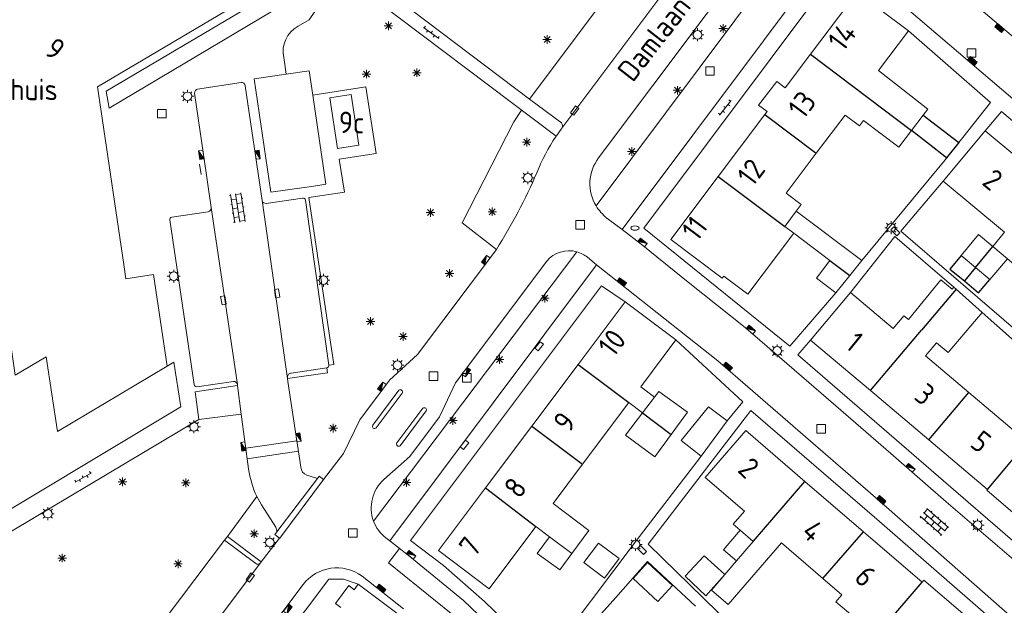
# Model space of a CAD drawing. Extents: x 168769 to 512904, y 516715 to 1559940.
# Tile 112 of 256: x 169532 to 169647, y 519528 to 519596. Entities that reach past the tile are written whole.
import ezdxf

# ---------------------------------------------------------------- set-up
doc = ezdxf.new("R2010")
doc.units = 0
doc.header["$MEASUREMENT"] = 0
doc.layers.get('0').update_dxf_attribs({"linetype": 'CONTINUOUS'})
for name, color, linetype, lineweight in [('B01_HOOFDGEBOUW', 10, 'CONTINUOUS', 0), ('B02_bijgebouw', 12, 'CONTINUOUS', 0), ('B07_scheidingsmuur', 14, 'CONTINUOUS', 25), ('Q04_wegmarkering', 7, 'CONTINUOUS', 0), ('Q07_KADEMUUR', 7, 'CONTINUOUS', 0), ('Q21_LANTAARNPAAL', 7, 'CONTINUOUS', 18), ('Q23_kolk', 7, 'CONTINUOUS', 18), ('Q26_BOOM', 7, 'CONTINUOUS', 18), ('Q28_rioolput', 7, 'CONTINUOUS', 18), ('Q92_BRANDKRAAN', 7, 'CONTINUOUS', 0), ('Q96_STRAATKOLK', 7, 'CONTINUOUS', 0), ('Q97_TROTTOIRKOLK', 7, 'CONTINUOUS', 0), ('S02_symb_open_verh', 7, 'CONTINUOUS', 13), ('T51_CULTUURSCHEIDING', 3, 'CONTINUOUS', 0), ('V00_kant_verharding', 252, 'CONTINUOUS', 0), ('V04_Kant_op_inrit', 254, 'CONTINUOUS', 13), ('V11_VERKEERSDREMPEL', 7, 'CONTINUOUS', 0)]:
    doc.layers.add(name, color=color, linetype=linetype, lineweight=lineweight)
for name, color, linetype in [('B14_dakrand_bijgebouw', 30, 'CONTINUOUS'), ('Z02_Huisnummer', 253, 'CONTINUOUS'), ('Z06_STRAATNAAM', 7, 'CONTINUOUS'), ('Z09_FUNCTIEAANDUIDING', 7, 'CONTINUOUS')]:
    doc.layers.add(name, color=color, linetype=linetype)
doc.styles.add('ISOCP', font='isocp.shx', dxfattribs={"height": 1.8})

# ---------------------------------------------------------------- blocks, each defined once
blk = doc.blocks.new('Q21')
at = {"color": 0}
for points in [[(-1.500050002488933, 0), (-1.000033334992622, 0)], [(-1.060635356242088, 1.060735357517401), (-0.7070803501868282, 0.7071803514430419)], [(0, 1.500050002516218), (0, 1.000033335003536)], [(1.060735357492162, 1.060735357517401), (0.7071303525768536, 0.7071303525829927)], [(1.500049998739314, 0), (1.000033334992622, 0)], [(-1.060635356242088, -1.060635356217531), (-0.7071303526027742, -0.7071303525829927)], [(0, -1.500050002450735), (0, -1.000033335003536)], [(1.060735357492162, -1.060635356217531), (0.7071803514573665, -0.7070803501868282)]]:
    blk.add_lwpolyline(points, dxfattribs=at)
blk.add_circle((0, 0), 1.000033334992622, dxfattribs=at)
blk = doc.blocks.new('Q28')
at = {"color": 0}
blk.add_lwpolyline([(1, 1), (1, -1), (-1, -1), (-1, 1)], close=True, dxfattribs=at)
blk = doc.blocks.new('Q96')
for p, q in [((-1.003164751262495, 0.8803534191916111), (1.003164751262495, 0.8803534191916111)), ((-1.003164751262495, 0.7540907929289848), (1.003164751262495, 0.7540907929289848)), ((-1.003164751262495, 0.6278281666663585), (1.003164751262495, 0.6278281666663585)), ((-1.003164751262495, 0.5015655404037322), (1.003164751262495, 0.5015655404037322)), ((-1.003164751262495, 0.3753029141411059), (1.003164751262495, 0.3753029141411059)), ((-1.003164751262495, 0.2490402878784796), (1.003164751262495, 0.2490402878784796)), ((-1.003164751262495, 0.1227776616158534), (1.003164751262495, 0.1227776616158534))]:
    blk.add_line(p, q)
at = {"color": 0}
blk.add_lwpolyline([(1.003164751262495, 1.003131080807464), (1.003164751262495, 0), (-1.003164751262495, 0), (-1.003164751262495, 1.003131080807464), (1.003164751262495, 1.003131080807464)], dxfattribs=at)
blk = doc.blocks.new('Q97')
blk.add_hatch(color=256).paths.add_polyline_path([(-1.000033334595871, 1.000033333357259), (-1.000033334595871, 2.220298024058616e-16), (1.000033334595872, 1.000033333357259)])
blk.add_line((1.000033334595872, 1.000033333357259), (-1.000033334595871, 2.220446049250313e-16))
at = {"color": 0}
for points in [[(-1.000033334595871, 2.220446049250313e-16), (-1.000033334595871, 1.000033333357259), (1.000033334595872, 1.000033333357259), (1.000033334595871, -2.220446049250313e-16), (-1.000033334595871, 2.220446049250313e-16)], [(-1.262497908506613e-09, 0.8000266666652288), (-1.262497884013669e-09, 1.000033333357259)]]:
    blk.add_lwpolyline(points, dxfattribs=at)
blk = doc.blocks.new('Q23')
at = {"color": 0}
blk.add_lwpolyline([(0.9900330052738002, -0.4950165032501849), (-0.9900330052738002, -0.4950165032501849), (-0.9900330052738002, 0.4950165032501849), (0.9900330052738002, 0.4950165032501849), (0.9900330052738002, -0.4950165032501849)], dxfattribs=at)
blk = doc.blocks.new('S024')
at = {"color": 0}
for p, q in [((0, 1.2), (6.699999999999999, 1.2)), ((0, 0), (6.699999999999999, 0)), ((0.1999999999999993, 1.2), (0.1999999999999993, 0)), ((1.25, 1.5), (1.25, 1.2)), ((1.25, 0), (1.25, -1.198)), ((2.300000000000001, 1.2), (2.300000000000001, 0)), ((3.35, 1.5), (3.35, 1.2)), ((3.35, 0), (3.35, -1.198)), ((4.399999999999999, 1.2), (4.399999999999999, 0)), ((5.449999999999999, 1.5), (5.449999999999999, 1.2)), ((5.449999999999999, 0), (5.449999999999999, -1.198)), ((6.5, 1.2), (6.5, 0)), ((0, -1.198), (6.699999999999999, -1.198)), ((0.1999999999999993, -1.198), (0.1999999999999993, -1.4980000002)), ((2.300000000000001, -1.198), (2.300000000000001, -1.4980000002)), ((4.399999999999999, -1.198), (4.399999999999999, -1.4980000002)), ((6.5, -1.198), (6.5, -1.4980000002))]:
    blk.add_line(p, q, dxfattribs=at)
blk = doc.blocks.new('S026')
for p, q in [((-0.003902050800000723, 0), (4.396097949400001, 0)), ((0.1960979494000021, 0.4999999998), (0.1960979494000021, 0)), ((1.196097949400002, 0), (1.196097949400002, -0.5)), ((2.196097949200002, 0.4999999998), (2.196097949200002, 0)), ((3.196097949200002, 0), (3.196097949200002, -0.5)), ((4.196097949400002, 0.4999999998), (4.196097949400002, 0))]:
    blk.add_line(p, q)
blk = doc.blocks.new('Q26')
at = {"color": 0}
for p, q in [((-1, 0), (1, 0)), ((-0.6999999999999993, 0.7000000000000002), (0.6999999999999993, -0.7000000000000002)), ((0.6999999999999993, 0.7000000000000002), (-0.6999999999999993, -0.7000000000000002)), ((0, 1), (0, -1))]:
    blk.add_line(p, q, dxfattribs=at)
blk = doc.blocks.new('Q92')
at = {"color": 0}
blk.add_ellipse((0, 0), major_axis=(-0.9914977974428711, -3.305158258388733e-05), ratio=0.4999833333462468, start_param=1.570796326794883, end_param=7.853981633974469, dxfattribs=at)

msp = doc.modelspace()

# ---------------------------------------------------------------- linework, layer by layer
at = {"layer": 'B01_HOOFDGEBOUW'}
for p, q in [((169623.0946876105, 519574.6487315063), (169621.3464853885, 519575.9658804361)), ((169649.1261012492, 519537.552978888), (169644.723108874, 519541.3103801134))]:
    msp.add_line(p, q, dxfattribs=at)
for points in [[(169541.014, 519588.363), (169564.87, 519602.519)], [(169629.608, 519599.395), (169624.1560269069, 519592.1579797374)], [(169635.598, 519594.8829999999), (169629.608, 519599.395)], [(169635.598, 519594.8829999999), (169632.108, 519590.251), (169637.8689660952, 519585.7633963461), (169637.3238530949, 519585.0636069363), (169637.3238530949, 519585.0636069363), (169635.9384233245, 519583.2850599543)], [(169624.1560269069, 519592.1579797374), (169621.1947870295, 519588.2271912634)], [(169559.288, 519589.273), (169563.022460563, 519589.821209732)], [(169563.022460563, 519589.821209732), (169565.705, 519590.215)], [(169566.1215145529, 519587.3917194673), (169565.705, 519590.215)], [(169541.439, 519585.496), (169541.014, 519588.363)], [(169559.288, 519589.273), (169561.238, 519576.063)], [(169621.1947870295, 519588.2271912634), (169620.223, 519588.978), (169618.115, 519586.239)], [(169567.654, 519577.004), (169566.1215145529, 519587.3917194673)], [(169569.0211394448, 519581.1586756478), (169571.4923594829, 519581.5369236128), (169570.5845643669, 519587.4678517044), (169568.1133443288, 519587.0896037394), (169569.0211394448, 519581.1586756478)], [(169618.115, 519586.239), (169619.1242274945, 519585.4787035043)], [(169544.09, 519567.629), (169541.439, 519585.496)], [(169618.854, 519585.1200000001), (169613.4124510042, 519577.8966609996)], [(169619.1242274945, 519585.4787035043), (169618.854, 519585.1200000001)], [(169624.8440000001, 519580.6080000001), (169628.1957591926, 519585.0566638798), (169629.8729933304, 519583.7929844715), (169630.3543950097, 519584.4319308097), (169634.4676120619, 519581.3329074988), (169635.9384233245, 519583.2850599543)], [(169639.648, 519577.349), (169644.538, 519583.2289999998)], [(169644.538, 519583.2289999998), (169651.6768924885, 519577.2918707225)], [(169624.8440000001, 519580.6080000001), (169621.3464853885, 519575.9658804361)], [(169566.0055564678, 519576.7516872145), (169567.654, 519577.004)], [(169613.4124510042, 519577.8966609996), (169607.878, 519570.55), (169613.868, 519566.0379999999)], [(169639.648, 519577.349), (169646.7869874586, 519571.4119849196), (169645.426984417, 519569.7554728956), (169647.1274398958, 519568.3149218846), (169647.8843751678, 519567.6736796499)], [(169561.238, 519576.063), (169565.106, 519576.614)], [(169565.106, 519576.614), (169566.0055564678, 519576.7516872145)], [(169622.4938400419, 519573.8493671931), (169623.0946876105, 519574.6487315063)], [(169528.567, 519574.216), (169531.41, 519554.714), (169535.026, 519556.869), (169536.334, 519548.168), (169549.126, 519555.769)], [(169622.4938400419, 519573.8493671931), (169621.1591978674, 519572.0737665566), (169622.2044876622, 519571.2880674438)], [(169613.868, 519566.0379999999), (169614.0545154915, 519566.2856125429), (169616.8501409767, 519564.1797924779), (169622.2044876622, 519571.2880674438)], [(169549.126, 519555.769), (169547.558, 519566.454), (169544.334, 519565.981), (169544.09, 519567.629)], [(169635.5855381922, 519561.2182219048), (169639.358639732, 519565.8675472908), (169640.6921147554, 519564.7531878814), (169640.885, 519564.984)], [(169624.174, 519558.827), (169628.842, 519564.355)], [(169628.842, 519564.355), (169633.8078222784, 519560.1608839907), (169635.0601969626, 519561.6436923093), (169635.5855381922, 519561.2182219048)], [(169640.885, 519564.984), (169641.1402647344, 519564.7561897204)], [(169641.1402647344, 519564.7561897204), (169644.195, 519562.03)], [(169602.542, 519563.28), (169597.0625556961, 519555.9753332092)], [(169608.46, 519558.84), (169602.542, 519563.28)], [(169638.8676253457, 519558.5074944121), (169640.2048075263, 519557.3785817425), (169644.195, 519562.03)], [(169608.46, 519558.84), (169604.3705035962, 519553.36963263), (169605.9723681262, 519552.1721227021)], [(169631.1529433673, 519552.934932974), (169624.174, 519558.827)], [(169637.5774394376, 519556.9792862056), (169638.8676253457, 519558.5074944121)], [(169637.5774394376, 519556.9792862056), (169642.6312431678, 519552.7122880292)], [(169597.0625556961, 519555.9753332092), (169591.6634002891, 519548.7776998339)], [(169637.9642989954, 519547.1843541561), (169631.1529433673, 519552.934932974)], [(169604.5820533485, 519550.3360711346), (169605.9723681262, 519552.1721227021)], [(169642.6312431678, 519552.7122880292), (169647.9285011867, 519548.2397379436)], [(169597.584, 519544.338), (169602.9820000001, 519551.5360000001)], [(169602.9820000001, 519551.5360000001), (169604.5820533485, 519550.3360711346)], [(169591.6634002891, 519548.7776998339), (169586.2641237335, 519541.5799049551)], [(169616.612, 519548.2819999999), (169611.9, 519542.808), (169616.462, 519538.881)], [(169616.612, 519548.2819999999), (169623.516914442, 519542.3379006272)], [(169644.8050000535, 519541.4090000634), (169637.9642989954, 519547.1843541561)], [(169597.584, 519544.338), (169594.1403722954, 519539.745720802), (169598.332627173, 519536.6020606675), (169596.3266840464, 519533.9270180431)], [(169586.2641237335, 519541.5799049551), (169580.78, 519534.269), (169586.702, 519529.828), (169592.134, 519537.071)], [(169623.516914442, 519542.3379006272), (169630.3288581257, 519536.4738351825)], [(169615.1441736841, 519537.3507733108), (169616.462, 519538.881)], [(169592.134, 519537.071), (169593.7340972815, 519535.8711297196)], [(169615.1441736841, 519537.3507733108), (169615.9699743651, 519536.6395964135)], [(169593.7340972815, 519535.8711297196), (169596.3266840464, 519533.9270180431)], [(169615.9699743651, 519536.6395964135), (169617.486, 519535.334)], [(169630.3288581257, 519536.4738351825), (169637.187, 519530.5700000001)], [(169625.617, 519530.9999999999), (169620.7665251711, 519535.1752717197), (169614.568856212, 519527.9753481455), (169612.6059296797, 519529.6650284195), (169615.529, 519533.0619999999), (169617.486, 519535.334)], [(169625.617, 519530.9999999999), (169627.8149681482, 519529.1081923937), (169627.1300033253, 519528.31237634), (169629.3279714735, 519526.4205687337)], [(169570.316, 519530.181), (169568.768, 519528.089)], [(169570.316, 519530.181), (169570.9445898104, 519529.7135132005)], [(169570.9445898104, 519529.7135132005), (169571.412, 519530.342)], [(169577.028, 519526.1649999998), (169571.412, 519530.342)], [(169637.187, 519530.5700000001), (169637.4022874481, 519530.8201026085), (169641.9268709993, 519526.9253569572)], [(169568.768, 519528.089), (169569.3915446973, 519527.6252652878)]]:
    msp.add_lwpolyline(points, dxfattribs=at)
at = {"layer": 'B01_HOOFDGEBOUW', "extrusion": (0.7693408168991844, -0.6388385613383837, 0), "elevation": -201388.4134198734}
msp.add_lwpolyline([(508080.0551778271, 0), (508079.9269902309, 0.8024773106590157)], dxfattribs=at)
at = {"layer": 'B02_bijgebouw'}
for points in [[(169622.4938400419, 519573.8493671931), (169630.1429102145, 519568.0872923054)], [(169622.2044876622, 519571.2880674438), (169626.412818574, 519568.117496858)], [(169645.426984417, 519569.7554728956), (169643.754, 519571.129), (169641.72, 519568.697), (169643.4023976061, 519567.2894842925), (169645.074, 519565.8909999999), (169647.1274398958, 519568.3149218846)], [(169624.8587100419, 519566.0418753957), (169626.412818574, 519568.117496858)], [(169630.1429102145, 519568.0872923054), (169628.7418787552, 519566.3536649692)], [(169624.8587100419, 519566.0418753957), (169627.121, 519564.348)], [(169628.7418787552, 519566.3536649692), (169627.121, 519564.348)], [(169605.9723681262, 519552.1721227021), (169606.4595608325, 519552.8444172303)], [(169606.4595608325, 519552.8444172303), (169609.8089924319, 519550.4108605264), (169607.9301388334, 519547.8248958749)], [(169611.417, 519545.2959999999), (169609.078, 519547.11), (169612.258, 519551.029), (169614.45, 519549.407)], [(169604.5820533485, 519550.3360711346), (169602.5825325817, 519547.7135775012), (169606.02959905, 519545.2090833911)], [(169614.45, 519549.407), (169611.417, 519545.2959999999)], [(169607.9301388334, 519547.8248958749), (169606.02959905, 519545.2090833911)], [(169593.7340972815, 519535.8711297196), (169592.3076663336, 519533.9510460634)], [(169614.014, 519534.367), (169615.9699743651, 519536.6395964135)], [(169600.1269938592, 519531.0641722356), (169601.8418254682, 519533.340540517), (169599.4456483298, 519535.1456264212), (169597.7308167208, 519532.8692581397)], [(169592.3076663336, 519533.9510460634), (169594.9174532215, 519532.0122342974)], [(169596.3266840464, 519533.9270180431), (169594.9174532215, 519532.0122342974)], [(169614.014, 519534.367), (169615.529, 519533.0619999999)], [(169600.1269938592, 519531.0641722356), (169597.7308167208, 519532.8692581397)]]:
    msp.add_lwpolyline(points, dxfattribs=at)
at = {"layer": 'B07_scheidingsmuur'}
for points in [[(169624.1560269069, 519592.1579797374), (169635.9384233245, 519583.2850599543)], [(169618.854, 519585.1200000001), (169624.8440000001, 519580.6080000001)], [(169613.4124510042, 519577.8966609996), (169621.1591978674, 519572.0737665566)], [(169643.4023976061, 519567.2894842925), (169645.426984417, 519569.7554728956)], [(169626.412818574, 519568.117496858), (169628.7418787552, 519566.3536649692)], [(169643.4023976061, 519567.2894842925), (169642.1085852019, 519565.7135940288)], [(169641.1402647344, 519564.7561897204), (169637.0970149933, 519559.9698694)], [(169631.1529433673, 519552.934932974), (169637.0970149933, 519559.9698694)], [(169597.0625556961, 519555.9753332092), (169602.9820000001, 519551.5360000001)], [(169637.9642989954, 519547.1843541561), (169642.6312431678, 519552.7122880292)], [(169604.5820533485, 519550.3360711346), (169607.9301388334, 519547.8248958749)], [(169591.6634002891, 519548.7776998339), (169597.584, 519544.338)], [(169644.8050000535, 519541.4090000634), (169649.4721628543, 519546.936192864)], [(169586.2641237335, 519541.5799049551), (169592.134, 519537.071)], [(169617.486, 519535.334), (169623.516914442, 519542.3379006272)], [(169625.617, 519530.9999999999), (169630.3288581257, 519536.4738351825)], [(169632.475, 519525.0960000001), (169637.187, 519530.5700000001)]]:
    msp.add_lwpolyline(points, dxfattribs=at)
at = {"layer": 'B14_dakrand_bijgebouw', "flags": 128}
msp.add_lwpolyline([(169637.3238530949, 519585.0636069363), (169638.9667313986, 519583.783858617), (169641.4494142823, 519581.853765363), (169640.0395750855, 519580.0761894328), (169638.0281592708, 519581.6444787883), (169635.9384233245, 519583.2850599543)], dxfattribs=at)
at = {"layer": 'B14_dakrand_bijgebouw'}
for points in [[(169641.72, 519568.697), (169640.4163656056, 519567.110011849), (169642.1085852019, 519565.7135940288)], [(169642.1085852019, 519565.7135940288), (169643.7755242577, 519564.3380376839), (169645.074, 519565.8909999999)], [(169609.557, 519531.303), (169611.774, 519533.658), (169614.1846288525, 519531.4999786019), (169611.972, 519528.9859999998)], [(169608.089, 519530.193), (169605.144, 519532.88), (169603.481, 519531.001), (169606.364, 519528.328), (169608.089, 519530.193)], [(169611.972, 519528.9859999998), (169609.557, 519531.303)]]:
    msp.add_lwpolyline(points, dxfattribs=at)
at = {"layer": 'Q04_wegmarkering'}
for points in [[(169595.174, 519583.547), (169612.211, 519606.287)], [(169563.181, 519554.359), (169560.202, 519575.121)], [(169554.283, 519574.277), (169557.324, 519553.643)], [(169576.2520597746, 519534.5136338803), (169574.9668514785, 519532.8540449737)], [(169547.505, 519516.184), (169560.043, 519532.827)], [(169582.2404973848, 519526.9254341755), (169574.9668514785, 519532.8540449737)]]:
    msp.add_lwpolyline(points, dxfattribs=at)
at = {"layer": 'Q07_KADEMUUR'}
msp.add_lwpolyline([(169566.1215145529, 519587.3917194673), (169572.3224876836, 519588.3408480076), (169573.5101862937, 519580.5812170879), (169569.2102634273, 519579.9230656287), (169569.8022081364, 519576.0556935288), (169565.679, 519575.469)], dxfattribs=at)
at = {"layer": 'T51_CULTUURSCHEIDING'}
for points in [[(169599.18, 519574.465), (169623.422, 519606.947)], [(169587.531, 519569.406), (169583.55, 519572.491), (169589.558, 519584.265), (169590.4815783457, 519585.6260303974)], [(169596.917, 519569.124), (169573.203, 519537.695)], [(169557.7871652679, 519550.1831308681), (169552.841, 519549.547)], [(169556.18, 519535.897), (169559.59, 519540.571)]]:
    msp.add_lwpolyline(points, dxfattribs=at)
at = {"layer": 'V00_kant_verharding'}
for p, q in [((169570.5845643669, 519587.4678517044), (169570.5845643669, 519587.4678517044)), ((169552.3958203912, 519552.7996832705), (169557.3419843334, 519553.5215930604))]:
    msp.add_line(p, q, dxfattribs=at)
for points in [[(169595.111, 519584.157), (169591.406, 519586.933), (169607.929, 519609.014), (169611.615, 519606.214)], [(169733.836, 519520.665), (169685.223, 519562.323), (169658.776, 519584.9319999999), (169631.406, 519608.052)], [(169618.336, 519605.273), (169599.456, 519580.068)], [(169600.422, 519573.057), (169602.19, 519571.713), (169626.942, 519604.781)], [(169626.942, 519604.781), (169652.489, 519582.917), (169692.2, 519549.015), (169722.152, 519523.488), (169727.187, 519519.169), (169730.286, 519516.517)], [(169565.6577977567, 519601.8651112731), (169567.217, 519600.674), (169542.356, 519585.88), (169542.041, 519587.845), (169565.6577977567, 519601.8651112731)], [(169572.4800974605, 519601.2675756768), (169591.406, 519586.933)], [(169626.869, 519601.511), (169604.727, 519571.857)], [(169594.4886261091, 519582.5910718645), (169570.9953347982, 519600.3850112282)], [(169566.951, 519597.981), (169565.697, 519596.177), (169564.409, 519595.423)], [(169635.598, 519594.8829999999), (169645.165, 519586.543)], [(169562.745, 519591.783), (169563.022460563, 519589.821209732)], [(169552.696, 519588.101), (169557.772, 519588.882)], [(169558.254, 519588.488), (169560.202, 519575.121)], [(169552.338, 519587.625), (169553.368, 519580.456), (169554.283, 519574.277)], [(169645.165, 519586.543), (169639.858, 519579.845)], [(169644.538, 519583.2289999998), (169646.452, 519585.473), (169663.897, 519570.6269999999), (169675.722, 519560.86), (169663.524, 519546.29)], [(169595.116, 519583.462), (169595.174, 519583.547)], [(169630.1429102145, 519568.0872923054), (169639.858, 519579.845)], [(169634.709, 519571.541), (169639.648, 519577.349)], [(169564.923, 519575.375), (169560.701, 519574.771)], [(169568.01, 519555.899), (169565.281, 519575.137)], [(169568.01, 519555.899), (169568.564, 519555.972), (169565.679, 519575.469)], [(169553.921, 519573.785), (169549.666, 519573.16)], [(169549.44, 519572.837), (169552.283, 519553.624)], [(169602.19, 519571.713), (169604.427, 519569.992), (169610.1, 519565.4199999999), (169616.543, 519560.281), (169627.106, 519551.1539999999), (169633.532, 519545.581), (169639.979, 519539.961), (169648.712, 519532.481)], [(169621.768, 519558.095), (169604.727, 519571.857)], [(169634.709, 519571.541), (169655.668773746, 519553.4813457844)], [(169628.842, 519564.355), (169634.008, 519570.908), (169640.885, 519564.984)], [(169565.422, 519543.069), (169566.684, 519542.687), (169566.881, 519542.948), (169567.374, 519542.548), (169569.691, 519545.599), (169571.614, 519549.534), (169575.057, 519554.156), (169578.326, 519557.135), (169587.531, 519569.406)], [(169593.402, 519568.017), (169582.777, 519553.843), (169580.884, 519549.868), (169577.438, 519545.248), (169574.402, 519542.571)], [(169599.224472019, 519567.5877524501), (169598.158, 519568.502)], [(169599.224472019, 519567.5877524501), (169575.092, 519535.412)], [(169599.224472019, 519567.5877524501), (169613.364, 519556.401), (169631.732, 519540.449), (169643.269, 519530.353), (169652.917, 519521.835), (169661.561, 519513.393), (169668.968, 519505.888), (169674.892, 519500), (169698.211, 519476.822)], [(169599.807, 519565.164), (169577.522, 519535.44)], [(169599.807, 519565.164), (169602.542, 519563.28)], [(169621.768, 519558.095), (169627.121, 519564.348)], [(169644.195, 519562.03), (169654.4401439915, 519552.9484565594)], [(169614.45, 519549.407), (169616.28, 519551.623), (169608.46, 519558.84)], [(169624.174, 519558.827), (169622.6979643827, 519557.1059639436)], [(169549.126, 519555.769), (169549.9353121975, 519556.2498929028)], [(169550.737, 519551.038), (169549.9353121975, 519556.2498929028)], [(169657.7182550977, 519539.9396449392), (169651.1712803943, 519532.4474192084), (169622.6979643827, 519557.1059639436)], [(169563.181, 519554.359), (169567.829, 519554.992), (169567.742, 519555.584)], [(169563.619, 519554.98), (169567.742, 519555.584)], [(169552.607, 519553.381), (169556.866, 519554.004)], [(169563.227, 519553.977), (169564.716, 519543.995)], [(169552.3958203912, 519552.7996832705), (169552.841, 519549.547)], [(169557.3419843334, 519553.5215930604), (169557.324, 519553.643)], [(169557.7871652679, 519550.1831308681), (169557.3419843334, 519553.5215930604)], [(169573.11, 519548.902), (169576.163, 519552.968)], [(169576.54, 519552.632), (169573.514, 519548.587)], [(169550.737, 519551.038), (169524.096, 519535.075)], [(169575.932, 519546.839), (169578.969, 519550.875)], [(169579.355, 519550.564), (169576.297, 519546.507)], [(169646.694, 519525.038), (169631.895, 519537.922), (169617.219, 519550.6), (169605.221, 519535.023), (169605.262299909, 519534.9875674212)], [(169552.841, 519549.547), (169524.754, 519532.831)], [(169558.643, 519543.79), (169557.7871652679, 519550.1831308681)], [(169577.522, 519535.44), (169581.374, 519532.514), (169586.131, 519528.329), (169593.288, 519521.4039999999), (169603.842, 519535.414), (169611.417, 519545.2959999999)], [(169561.795, 519537.008), (169560.158, 519539.601), (169559.59, 519540.571)], [(169555.822, 519535.485), (169556.18, 519535.897)], [(169556.18, 519535.897), (169560.117, 519532.944)], [(169560.117, 519532.944), (169562.223, 519535.718), (169561.69, 519536.141), (169561.942, 519536.464)], [(169574.625, 519535.776), (169575.092, 519535.412), (169577.437, 519533.596)], [(169543.784, 519519.517), (169555.822, 519535.485)], [(169555.822, 519535.485), (169559.465, 519532.75)], [(169605.221, 519535.023), (169624.6931288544, 519516.0244315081)], [(169577.437, 519533.596), (169583.691, 519528.444)], [(169560.043, 519532.827), (169560.117, 519532.944)], [(169594.281, 519520.791), (169601.4669390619, 519528.7814094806), (169605.1493210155, 519533.013164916), (169610.7476168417, 519527.8035250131)], [(169571.412, 519530.342), (169569.685, 519530.945), (169568.008, 519530.947), (169546.465, 519502.308), (169546.629, 519500.655)], [(169576.686, 519527.469), (169571.871, 519531.278)], [(169564.995, 519530.306), (169545.32, 519504.098)], [(169661.882, 519449.101), (169653.833, 519458.573), (169646.916, 519465.82), (169632.691, 519480.664), (169622.553, 519491.489), (169613.444, 519500), (169610.447, 519502.8), (169598.751, 519514.059), (169583.691, 519528.444)]]:
    msp.add_lwpolyline(points, dxfattribs=at)
for points in [[(169564.409, 519595.423, 0.3394536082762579), (169562.745, 519591.783)], [(169557.772, 519588.882, -0.3788427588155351), (169558.254, 519588.488)], [(169552.696, 519588.101, 0.3841495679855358), (169552.338, 519587.625)], [(169595.174, 519583.547, 0.3524247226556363), (169595.111, 519584.157)], [(169594.4886261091, 519582.5910718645, -0.01275723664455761), (169595.116, 519583.462)], [(169592.247, 519578.327, -0.05743543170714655), (169594.4886261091, 519582.5910718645, -0.05743543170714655)], [(169599.456, 519580.068, 0.3108977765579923), (169599.18, 519574.465)], [(169587.531, 519569.406, 0.04038615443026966), (169592.247, 519578.327)], [(169560.701, 519574.771, -0.3995961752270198), (169560.202, 519575.121)], [(169565.281, 519575.137, 0.3522575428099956), (169564.923, 519575.375)], [(169554.283, 519574.277, -0.3981689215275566), (169553.921, 519573.785)], [(169599.18, 519574.465, 0.09730765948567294), (169600.422, 519573.057)], [(169549.666, 519573.16, 0.3476727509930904), (169549.44, 519572.837)], [(169596.917, 519569.124, 0.2916229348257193), (169593.402, 519568.017)], [(169598.158, 519568.502, 0.07893033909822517), (169596.917, 519569.124)], [(169567.742, 519555.584, 0.4306374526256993), (169568.01, 519555.899)], [(169556.866, 519554.004, -0.3917966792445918), (169557.324, 519553.643)], [(169563.227, 519553.977), (169563.181, 519554.359), (169563.1812569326, 519554.4883767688, -0.4555563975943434), (169563.619, 519554.98)], [(169552.283, 519553.624, 0.3298766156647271), (169552.607, 519553.381)], [(169576.163, 519552.968, -0.8176299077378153), (169576.54, 519552.632)], [(169578.969, 519550.875, -0.8106480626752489), (169579.355, 519550.564)], [(169573.514, 519548.587, -0.880161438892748), (169573.11, 519548.902)], [(169576.297, 519546.507, -0.8965313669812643), (169575.932, 519546.839)], [(169559.59, 519540.571, -0.07373275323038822), (169558.643, 519543.79)], [(169564.716, 519543.995, 0.2806583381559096), (169565.422, 519543.069)], [(169574.402, 519542.571, 0.2971552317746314), (169573.203, 519537.695)], [(169561.942, 519536.464, 0.1308919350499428), (169561.795, 519537.008)], [(169573.203, 519537.695, 0.1397580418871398), (169574.625, 519535.776)], [(169559.465, 519532.75, 0.3577768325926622), (169560.043, 519532.827)], [(169571.871, 519531.278, 0.4112902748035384), (169564.995, 519530.306)]]:
    msp.add_lwpolyline(points, format="xyb", dxfattribs=at)
at = {"layer": 'V04_Kant_op_inrit'}
msp.add_lwpolyline([(169552.925, 519579.334), (169553.119, 519578.153)], dxfattribs=at)
at = {"layer": 'V11_VERKEERSDREMPEL'}
for points in [[(169564.2547723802, 519547.0869906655), (169558.3196711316, 519546.2052838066)], [(169558.4856184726, 519544.9656483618), (169564.4393305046, 519545.8497447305)], [(169566.684, 519542.687), (169561.942, 519536.464)], [(169562.265, 519535.73), (169567.374, 519542.548)]]:
    msp.add_lwpolyline(points, dxfattribs=at)

# ---------------------------------------------------------------- block references
at = {"layer": 'Q21_LANTAARNPAAL', "xscale": 0.5, "yscale": 0.5}
for p in [(169610.993, 519594.435), (169551.505, 519587.256), (169591.2, 519577.75), (169633.57, 519571.928), (169549.899, 519566.266), (169567.378, 519565.8), (169620.284, 519557.565), (169576.006, 519555.895), (169552.267, 519548.714), (169535.225, 519538.576), (169643.653, 519537.239), (169561.105, 519535.228), (169603.7689653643, 519534.9953948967)]:
    msp.add_blockref('Q21', p, dxfattribs=at)
at = {"layer": 'Q23_kolk'}
for p, xscale, yscale, rotation in [((169596.663, 519585.582), 0.4999999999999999, 0.4999999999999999, 52.87257609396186), ((169634.0461144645, 519571.4962478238), 0.5, 0.5, 135.3959772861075), ((169561.962, 519564.269), 0.5, 0.5, 278.2673750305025), ((169555.698, 519563.471), 0.5, 0.5, 279.3433577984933), ((169592.517, 519558.095), 0.5, 0.5, 51.65005671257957), ((169583.83, 519546.614), 0.5, 0.5, 51.65005671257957), ((169604.5270232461, 519534.3417013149), 0.5, 0.5, 135.3959772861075), ((169558.826, 519531.121), 0.5, 0.5, 54.10092355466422)]:
    msp.add_blockref('Q23', p, dxfattribs=dict(at, xscale=xscale, yscale=yscale, rotation=rotation))
at = {"layer": 'Q26_BOOM', "xscale": 0.5, "yscale": 0.5}
for p in [(169574.937, 519595.478), (169613.985, 519595.157), (169593.454, 519593.891), (169572.377, 519589.852), (169578.253, 519590.009), (169608.652, 519587.952), (169591.065, 519581.901), (169603.325, 519580.82), (169579.86, 519573.686), (169587.058, 519573.797), (169582.065, 519566.584), (169593.198, 519563.699), (169572.841, 519561.006), (169576.647, 519559.238), (169587.911, 519556.55), (169582.472, 519549.437), (169568.512, 519548.561), (169543.935, 519542.278), (169551.327, 519542.185), (169577.052, 519542.199), (169559.298, 519536.244), (169536.888, 519533.405), (169550.404, 519532.714)]:
    msp.add_blockref('Q26', p, dxfattribs=at)
at = {"layer": 'Q28_rioolput', "xscale": 0.5, "yscale": 0.5}
for p in [(169642.936, 519592.301), (169612.448, 519590.209), (169548.531, 519585.226), (169597.308, 519572.275), (169580.199, 519554.62), (169584.077, 519554.407), (169625.419, 519548.458), (169570.799, 519536.326)]:
    msp.add_blockref('Q28', p, dxfattribs=at)
at = {"layer": 'Q92_BRANDKRAAN', "xscale": 0.5, "yscale": 0.5}
msp.add_blockref('Q92', (169603.695, 519571.884), dxfattribs=at)
at = {"layer": 'Q96_STRAATKOLK'}
for p, xscale, yscale, rotation in [((169646.366, 519595.414), 0.5, 0.5, 139.8193030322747), ((169642.894, 519591.188), 0.5, 0.5, 319.26789330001), ((169601.9970740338, 519565.3941564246), 0.5, 0.5, 322.1136848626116), ((169614.347, 519555.548), 0.5, 0.5, 318.964052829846), ((169632.263, 519539.983), 0.4999999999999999, 0.4999999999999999, 318.8424531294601), ((169573.9451577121, 519529.6371969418), 0.5, 0.5, 321.5123073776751)]:
    msp.add_blockref('Q96', p, dxfattribs=dict(at, xscale=xscale, yscale=yscale, rotation=rotation))
at = {"layer": 'Q97_TROTTOIRKOLK'}
for p, xscale, yscale, rotation in [((169553.368, 519580.456), 0.4999999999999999, 0.4999999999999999, 98.17065137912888), ((169559.439, 519580.405), 0.5, 0.5, 278.1024737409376), ((169604.4269699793, 519569.9919652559), 0.4999999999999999, 0.4999999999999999, 321.6141391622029), ((169586.5, 519568.005), 0.4999999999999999, 0.4999999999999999, 53.65053952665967), ((169617.051, 519559.842), 0.4999999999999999, 0.4999999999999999, 319.1463850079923), ((169583.8224179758, 519555.2376121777), 0.5, 0.5, 232.7939847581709), ((169574.381, 519553.23), 0.5, 0.5, 53.86974857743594), ((169564.2027682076, 519547.435617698), 0.4999999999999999, 0.4999999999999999, 278.5109342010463), ((169558.2864378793, 519546.4535379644), 0.4999999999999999, 0.4999999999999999, 98.39757257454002), ((169635.648, 519543.736), 0.5, 0.5, 318.931567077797), ((169577.437, 519533.596), 0.4999999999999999, 0.4999999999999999, 320.5185498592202), ((169563.005, 519527.6130000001), 0.5, 0.5, 232.0680679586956)]:
    msp.add_blockref('Q97', p, dxfattribs=dict(at, xscale=xscale, yscale=yscale, rotation=rotation))
at = {"layer": 'S02_symb_open_verh'}
for name, p, xscale, yscale, rotation in [('S026', (169579.0432487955, 519595.2948712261), 0.5, 0.5, 323.4477926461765), ('S026', (169613.5592623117, 519585.0493978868), 0.5, 0.5, 51.85591733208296), ('S024', (169557.1271197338, 519575.8933691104), 0.4999999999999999, 0.4999999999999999, 278.5602951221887), ('S026', (169538.3998071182, 519542.2382407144), 0.4999999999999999, 0.4999999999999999, 29.73100756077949), ('S024', (169637.3576264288, 519538.7214124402), 0.4999999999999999, 0.4999999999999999, 318.9736901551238)]:
    msp.add_blockref(name, p, dxfattribs=dict(at, xscale=xscale, yscale=yscale, rotation=rotation))

# ---------------------------------------------------------------- texts
at = {"layer": 'Z02_Huisnummer', "style": 'ISOCP'}
for s, rotation, p in [('14', 53.06478388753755, (169628, 519592.352)), ('9', 323.3592842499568, (169534.665, 519592.276)), ('13', 53.06478388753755, (169623.363, 519584.451)), ('9c', 358.7849948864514, (169569.133073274, 519582.9845954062)), ('12', 53.06478388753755, (169617.436, 519576.583)), ('2', 320.5298771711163, (169644.032, 519577.056)), ('11', 53.06478388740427, (169610.96, 519570.208)), ('10', 53.06478388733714, (169601.216, 519556.704)), ('1', 321, (169628.08, 519558.016)), ('3', 321, (169636.107, 519552.024)), ('9', 53.06478388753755, (169595.981, 519547.869)), ('5', 321, (169642.626, 519546.519)), ('2', 316, (169615.5473477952, 519543.549075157)), ('8', 53.06478388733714, (169590.219, 519540.187)), ('4', 316, (169622.9713477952, 519536.250075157)), ('7', 53.06478388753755, (169584.992, 519533.376)), ('6', 316, (169629.1263477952, 519530.951075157))]:
    msp.add_text(s, height=2.5, rotation=rotation, dxfattribs=at).set_placement(p)
at = {"layer": 'Z06_STRAATNAAM', "style": 'ISOCP'}
msp.add_text('Damlaan', height=2.5, rotation=52.15373213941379, dxfattribs=at).set_placement((169603.4413551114, 519588.7746986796))
at = {"layer": 'Z09_FUNCTIEAANDUIDING', "style": 'ISOCP'}
msp.add_text('Gemeentehuis', height=2.5, dxfattribs=at).set_placement((169517.539, 519586.801))

doc.saveas('drawing.dxf')
